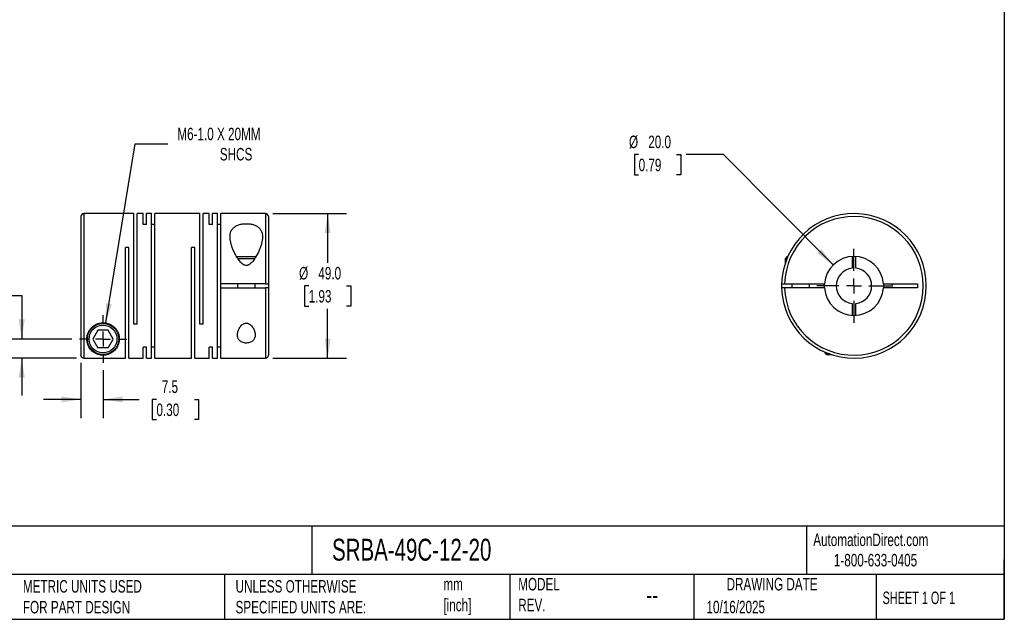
# Model space of a CAD drawing. Header units: millimetres. Extents: x 13 to 546, y 13 to 419.
# Tile 2 of 3: x 213 to 546, y 13 to 216. Entities that reach past the tile are written whole.
import ezdxf

# ---------------------------------------------------------------- set-up
doc = ezdxf.new("R2010")
doc.units = ezdxf.units.MM
doc.header["$LTSCALE"] = 2
doc.linetypes.add('SLD-Center', pattern=[19.05, 15.24, -1.27, 1.27, -1.27])
doc.linetypes.add('SLD-Solid', pattern=[0])
doc.layers.add('CENTER', color=40, linetype='SLD-Center')
doc.layers.add('DIMENSIONS', color=140, linetype='SLD-Solid', lineweight=25)
doc.layers.add('TEXT', color=140, linetype='SLD-Solid', lineweight=25)
doc.styles.add('SLDTEXTSTYLE0', font='TXT', dxfattribs={"width": 0.7})
doc.styles.add('SLDTEXTSTYLE1', font='TXT', dxfattribs={"width": 0.65})
doc.dimstyles.new('SLDDIMSTYLE0', dxfattribs={"dimtxt": 4.316016, "dimasz": 6.604, "dimexe": 0, "dimexo": 0.0625, "dimgap": 1.079004, "dimtad": 0, "dimtih": 1, "dimtoh": 1, "dimdec": 1, "dimrnd": 1e-09, "dimzin": 4, "dimdsep": 46, "dimtxsty": 'SLDTEXTSTYLE0', "dimsah": 1, "dimcen": 0.09, "dimadec": 0, "dimazin": 1, "dimtfac": 1, "dimtdec": 1, "dimtofl": 0, "dimtmove": 0, "dimatfit": 3, "dimfxl": 0, "dimfrac": 2, "dimtolj": 1, "dimtzin": 12, "dimarcsym": 0})
doc.dimstyles.new('SLDDIMSTYLE1', dxfattribs={"dimtxt": 4.316016, "dimasz": 6.604, "dimexe": 0, "dimexo": 0.0625, "dimgap": 1.079004, "dimtad": 0, "dimtih": 1, "dimtoh": 1, "dimdec": 1, "dimrnd": 1e-09, "dimzin": 12, "dimdsep": 46, "dimtxsty": 'SLDTEXTSTYLE0', "dimsah": 1, "dimcen": 0.09, "dimadec": 0, "dimazin": 3, "dimtfac": 1, "dimtdec": 1, "dimtmove": 0, "dimatfit": 0, "dimfxl": 0, "dimfrac": 2, "dimtolj": 1, "dimtzin": 12, "dimarcsym": 0})
doc.dimstyles.new('SLDDIMSTYLE2', dxfattribs={"dimtxt": 4.316016, "dimasz": 6.604, "dimexe": 0, "dimexo": 0.0625, "dimgap": 1.079004, "dimtad": 0, "dimtih": 1, "dimtoh": 1, "dimdec": 1, "dimrnd": 1e-09, "dimzin": 12, "dimdsep": 46, "dimtxsty": 'SLDTEXTSTYLE0', "dimsah": 1, "dimcen": 0, "dimadec": 0, "dimazin": 3, "dimtfac": 1, "dimtdec": 1, "dimtofl": 0, "dimtmove": 0, "dimatfit": 3, "dimfxl": 0, "dimfrac": 2, "dimtolj": 1, "dimtzin": 12, "dimarcsym": 0})
doc.dimstyles.new('SLDDIMSTYLE3', dxfattribs={"dimtxt": 4.316016, "dimasz": 6.604, "dimexe": 0, "dimexo": 0.0625, "dimgap": 1.079004, "dimtad": 0, "dimtih": 1, "dimtoh": 1, "dimdec": 1, "dimrnd": 1e-09, "dimzin": 4, "dimdsep": 46, "dimtxsty": 'SLDTEXTSTYLE0', "dimsah": 1, "dimcen": 0, "dimadec": 0, "dimazin": 1, "dimtfac": 1, "dimtdec": 1, "dimtofl": 0, "dimtmove": 0, "dimatfit": 3, "dimfxl": 0, "dimfrac": 2, "dimtolj": 1, "dimtzin": 12, "dimarcsym": 0})

# ---------------------------------------------------------------- blocks, each defined once
blk = doc.blocks.new('_D')
at = {"layer": 'DIMENSIONS'}
for p, q in [((298.41, 150.19), (323.28, 150.19)), ((316.93, 150.19), (316.93, 133.52)), ((310.51, 125.69), (309.06, 125.69)), ((309.06, 125.69), (309.06, 118.83)), ((323.34, 125.69), (324.79, 125.69)), ((324.79, 125.69), (324.79, 118.83)), ((309.06, 118.83), (310.51, 118.83)), ((316.93, 101.19), (316.93, 117.87)), ((324.79, 118.83), (323.34, 118.83)), ((298.41, 101.19), (323.28, 101.19))]:
    blk.add_line(p, q, dxfattribs=at)
for points in [[(316.93, 150.19), (315.91, 143.59), (317.94, 143.59)], [(316.93, 101.19), (317.94, 107.8), (315.91, 107.8)]]:
    blk.add_solid(points, dxfattribs=at)
at = {"layer": 'DIMENSIONS', "char_height": 4.233, "attachment_point": 1, "style": 'SLDTEXTSTYLE0'}
for s, insert in [('%%c', (307.26, 132.11)), ('49.0', (313.77, 132.11)), ('1.93', (310.51, 124.29))]:
    blk.add_mtext(s, dxfattribs=dict(at, insert=insert))
blk = doc.blocks.new('_D_1')
at = {"layer": 'DIMENSIONS'}
for p, q in [((233.37, 99.66), (233.37, 80.87)), ((240.87, 97.11), (240.87, 80.87)), ((233.37, 87.22), (220.67, 87.22)), ((240.87, 87.22), (253.1, 87.22)), ((258.95, 87.22), (257.5, 87.22)), ((257.5, 87.22), (257.5, 80.36)), ((271.78, 87.22), (273.23, 87.22)), ((273.23, 87.22), (273.23, 80.36)), ((257.5, 80.36), (258.95, 80.36)), ((273.23, 80.36), (271.78, 80.36))]:
    blk.add_line(p, q, dxfattribs=at)
for points in [[(233.37, 87.22), (226.77, 88.24), (226.77, 86.2)], [(240.87, 87.22), (247.47, 86.2), (247.47, 88.24)]]:
    blk.add_solid(points, dxfattribs=at)
at = {"layer": 'DIMENSIONS', "char_height": 4.233, "attachment_point": 1, "style": 'SLDTEXTSTYLE0'}
for s, insert in [('7.5', (260.75, 93.64)), ('0.30', (258.95, 85.82))]:
    blk.add_mtext(s, dxfattribs=dict(at, insert=insert))
blk = doc.blocks.new('_D_2')
at = {"layer": 'DIMENSIONS'}
for p, q in [((180.01, 122.47), (178.56, 122.47)), ((178.56, 122.47), (178.56, 115.61)), ((192.83, 122.47), (194.28, 122.47)), ((194.28, 122.47), (194.28, 115.61)), ((200.61, 122.47), (213.31, 122.47)), ((213.31, 122.47), (213.31, 107.69)), ((178.56, 115.61), (180.01, 115.61)), ((194.28, 115.61), (192.83, 115.61)), ((230.29, 107.69), (206.96, 107.69)), ((231.83, 101.2), (206.96, 101.2)), ((213.31, 101.2), (213.31, 88.5))]:
    blk.add_line(p, q, dxfattribs=at)
for points in [[(213.31, 107.69), (214.33, 114.3), (212.3, 114.3)], [(213.31, 101.2), (212.3, 94.6), (214.33, 94.6)]]:
    blk.add_solid(points, dxfattribs=at)
at = {"layer": 'DIMENSIONS', "char_height": 4.233, "attachment_point": 1, "style": 'SLDTEXTSTYLE0'}
for s, insert in [('6.5', (181.8, 128.89)), ('0.26', (180.01, 121.07))]:
    blk.add_mtext(s, dxfattribs=dict(at, insert=insert))
blk = doc.blocks.new('_D_3')
at = {"layer": 'DIMENSIONS'}
for p, q in [((241.76, 113.12), (251.73, 173.83)), ((251.73, 173.83), (262.85, 173.83))]:
    blk.add_line(p, q, dxfattribs=at)
blk.add_solid([(241.76, 113.12), (243.83, 119.47), (241.83, 119.8)], dxfattribs=at)
at = {"layer": 'DIMENSIONS', "attachment_point": 1, "style": 'SLDTEXTSTYLE0'}
for s, insert, char_height in [('M6-1.0 X 20MM', (266.02, 179.29), 4.2333), ('SHCS', (280.41, 172.43), 4.233)]:
    blk.add_mtext(s, dxfattribs=dict(at, insert=insert, char_height=char_height))
blk = doc.blocks.new('SW_CENTERMARKSYMBOL_0')
at = {"layer": 'CENTER', "color": 0}
for p, q in [((0, 5.08), (0, 8.04)), ((-5.08, 0), (-8.04, 0)), ((0, 0), (-2.54, 0)), ((0, 0), (0, 2.54)), ((0, 0), (0, -2.54)), ((0, 0), (2.54, 0)), ((5.08, 0), (8.04, 0)), ((0, -5.08), (0, -8.04))]:
    blk.add_line(p, q, dxfattribs=at)
blk = doc.blocks.new('_D_4')
at = {"layer": 'DIMENSIONS'}
for p, q in [((422.25, 170.19), (420.8, 170.19)), ((420.8, 170.19), (420.8, 163.33)), ((435.07, 170.19), (436.52, 170.19)), ((436.52, 170.19), (436.52, 163.33)), ((451.03, 170.19), (438.33, 170.19)), ((488.13, 132.79), (451.03, 170.19)), ((420.8, 163.33), (422.25, 163.33)), ((436.52, 163.33), (435.07, 163.33))]:
    blk.add_line(p, q, dxfattribs=at)
blk.add_solid([(488.13, 132.79), (484.2, 138.2), (482.76, 136.76)], dxfattribs=at)
at = {"layer": 'DIMENSIONS', "char_height": 4.233, "attachment_point": 1, "style": 'SLDTEXTSTYLE0'}
for s, insert in [('%%c', (418.99, 176.61)), ('20.0', (425.51, 176.61)), ('0.79', (422.25, 168.79))]:
    blk.add_mtext(s, dxfattribs=dict(at, insert=insert))
blk = doc.blocks.new('SW_CENTERMARKSYMBOL_1')
at = {"layer": 'CENTER', "color": 0}
for p, q in [((0, 5.08), (0, 12.54)), ((-5.08, 0), (-12.54, 0)), ((0, 0), (-2.54, 0)), ((0, 0), (0, 2.54)), ((0, 0), (0, -2.54)), ((0, 0), (2.54, 0)), ((5.08, 0), (12.54, 0)), ((0, -5.08), (0, -12.54))]:
    blk.add_line(p, q, dxfattribs=at)

msp = doc.modelspace()

# ---------------------------------------------------------------- linework, layer by layer
for p, q in [((251.32, 150.19), (234.37, 150.19)), ((234.37, 150.19), (234.37, 101.2)), ((251.32, 112.69), (251.32, 150.19)), ((254.47, 150.19), (252.42, 150.19)), ((252.42, 112.69), (252.42, 150.19)), ((254.47, 146.46), (254.47, 150.19)), ((257.32, 150.19), (255.57, 150.19)), ((255.57, 146.46), (255.57, 150.19)), ((257.32, 101.19), (257.32, 150.19)), ((273.67, 150.19), (258.42, 150.19)), ((258.42, 101.19), (258.42, 150.19)), ((273.67, 112.69), (273.67, 150.19)), ((276.82, 150.19), (274.77, 150.19)), ((274.77, 112.69), (274.77, 150.19)), ((276.82, 146.46), (276.82, 150.19)), ((279.67, 150.19), (277.92, 150.19)), ((277.92, 146.46), (277.92, 150.19)), ((279.67, 101.19), (279.67, 150.19)), ((295.87, 150.19), (280.77, 150.19)), ((280.77, 126.34), (280.77, 150.19)), ((295.87, 150.19), (295.87, 126.34)), ((233.37, 149.19), (233.37, 102.2)), ((296.87, 149.19), (296.87, 126.34)), ((255.57, 146.46), (254.47, 146.46)), ((258.42, 146.46), (257.32, 146.46)), ((277.92, 146.46), (276.82, 146.46)), ((280.77, 146.46), (279.67, 146.46)), ((249.57, 138.69), (248.47, 138.69)), ((248.47, 101.2), (248.47, 138.69)), ((249.57, 101.19), (249.57, 138.69)), ((271.92, 138.69), (270.82, 138.69)), ((270.82, 101.19), (270.82, 138.69)), ((271.92, 101.19), (271.92, 138.69)), ((292.6, 135.49), (286.15, 135.49)), ((292.22, 134.89), (286.52, 134.89)), ((472.47, 135.49), (471.87, 134.89)), ((471.87, 134.89), (471.87, 133.27)), ((472.47, 134.89), (471.87, 134.89)), ((472.72, 135.49), (472.47, 135.49)), ((494.52, 135.67), (494.52, 131.66)), ((495.82, 131.66), (495.82, 135.67)), ((295.87, 126.34), (280.77, 126.34)), ((280.77, 125.04), (280.77, 126.34)), ((280.77, 101.19), (280.77, 125.04)), ((280.77, 125.04), (295.87, 125.04)), ((286.37, 126.34), (286.37, 125.04)), ((292.37, 125.04), (292.37, 126.34)), ((295.87, 125.04), (295.87, 101.19)), ((296.87, 126.34), (296.87, 125.04)), ((296.87, 125.04), (296.87, 102.19)), ((471.68, 126.34), (485.19, 126.34)), ((485.19, 125.04), (471.68, 125.04)), ((474.17, 126.34), (474.17, 125.04)), ((480.17, 125.04), (480.17, 126.34)), ((485.17, 125.69), (485.19, 126.34)), ((485.19, 125.04), (485.17, 125.69)), ((505.15, 126.34), (516.67, 126.34)), ((516.67, 125.04), (505.15, 125.04)), ((508.17, 125.04), (508.17, 126.34)), ((516.67, 126.34), (516.67, 125.04)), ((494.52, 119.73), (494.52, 115.71)), ((495.82, 115.71), (495.82, 119.73)), ((239.14, 110.69), (237.41, 107.69)), ((242.6, 110.69), (239.14, 110.69)), ((244.33, 107.69), (242.6, 110.69)), ((252.42, 112.69), (251.32, 112.69)), ((274.77, 112.69), (273.67, 112.69)), ((237.41, 107.69), (239.14, 104.69)), ((242.6, 104.69), (244.33, 107.69)), ((242.6, 104.69), (239.14, 104.69)), ((255.57, 104.93), (254.47, 104.93)), ((254.47, 101.19), (254.47, 104.93)), ((255.57, 101.19), (255.57, 104.93)), ((258.42, 104.93), (257.32, 104.93)), ((277.92, 104.93), (276.82, 104.93)), ((276.82, 101.19), (276.82, 104.93)), ((277.92, 101.19), (277.92, 104.93)), ((280.77, 104.93), (279.67, 104.93)), ((234.37, 101.2), (248.47, 101.2)), ((249.57, 101.19), (254.47, 101.19)), ((255.57, 101.19), (257.32, 101.19)), ((258.42, 101.19), (270.82, 101.19)), ((271.92, 101.19), (276.82, 101.19)), ((277.92, 101.19), (279.67, 101.19)), ((280.77, 101.19), (295.87, 101.19)), ((485.37, 103.24), (485.37, 102.99)), ((485.37, 102.99), (485.97, 102.39)), ((485.97, 102.98), (485.97, 102.39)), ((485.97, 102.39), (487.6, 102.39))]:
    msp.add_line(p, q)
at = {"flags": 128}
msp.add_lwpolyline([(505.15, 126.34), (505.17, 125.69), (505.15, 125.04)], dxfattribs=at)
for radius in [5.3, 4.7]:
    msp.add_circle((240.87, 107.69), radius)
for centre, radius, start, end in [((234.37, 149.19), 1, 90, 180), ((295.87, 149.19), 1, 0, 90), ((495.17, 125.69), 24.5, 181.5203, 178.4797), ((495.17, 125.69), 23.5, 181.585, 178.415), ((495.17, 125.69), 10, 3.7269, 176.2731), ((495.17, 125.69), 6, 96.2192, 263.7808), ((495.17, 125.69), 6, 276.2192, 83.7808), ((495.17, 125.69), 24.5, 178.4797, 181.5203), ((495.17, 125.69), 10, 183.7269, 356.2731), ((295.87, 102.19), 1, 270, 0)]:
    msp.add_arc(centre, radius, start, end)
for points, knots in [([(294.87, 142.31), (294.87, 142.67), (294.84, 143.02), (294.71, 143.68), (294.61, 144.01), (294.32, 144.6), (294.14, 144.88), (293.68, 145.41), (293.4, 145.64), (292.91, 145.95), (292.73, 146.04), (292.36, 146.22), (292.17, 146.29), (291.76, 146.43), (291.54, 146.5), (291.1, 146.6), (290.87, 146.64), (290.17, 146.74), (289.68, 146.77), (288.95, 146.76), (288.71, 146.74), (288.23, 146.7), (288, 146.66), (287.54, 146.58), (287.32, 146.53), (286.89, 146.41), (286.69, 146.34), (286.1, 146.1), (285.75, 145.91), (285.29, 145.59), (285.15, 145.47), (284.9, 145.22), (284.78, 145.09), (284.57, 144.83), (284.48, 144.69), (284.31, 144.39), (284.24, 144.24), (284.06, 143.78), (283.97, 143.46), (283.88, 142.78), (283.86, 142.43), (283.9, 141.35), (284.04, 140.6), (284.36, 139.45), (284.48, 139.06), (284.77, 138.28), (284.93, 137.89), (285.28, 137.11), (285.47, 136.72), (285.88, 135.94), (286.1, 135.55), (286.6, 134.77), (286.86, 134.4), (287.3, 133.86), (287.46, 133.69), (287.79, 133.35), (287.97, 133.19), (288.27, 132.99), (288.37, 132.92), (288.58, 132.81), (288.69, 132.76), (289.04, 132.64), (289.29, 132.6), (289.65, 132.64), (289.77, 132.66), (290, 132.74), (290.11, 132.79), (290.44, 132.95), (290.63, 133.09), (291.18, 133.55), (291.49, 133.91), (292.06, 134.64), (292.31, 135.03), (293.02, 136.19), (293.42, 136.97), (293.92, 138.15), (294.07, 138.54), (294.34, 139.32), (294.46, 139.71), (294.75, 140.86), (294.87, 141.6), (294.87, 142.31)], [0, 0, 0, 0, 0.03125, 0.03125, 0.0625, 0.0625, 0.09375, 0.09375, 0.125, 0.125, 0.140625, 0.140625, 0.15625, 0.15625, 0.171875, 0.171875, 0.1875, 0.1875, 0.21875, 0.21875, 0.234375, 0.234375, 0.25, 0.25, 0.265625, 0.265625, 0.28125, 0.28125, 0.3125, 0.3125, 0.328125, 0.328125, 0.34375, 0.34375, 0.359375, 0.359375, 0.375, 0.375, 0.40625, 0.40625, 0.4375, 0.4375, 0.5, 0.5, 0.53125, 0.53125, 0.5625, 0.5625, 0.59375, 0.59375, 0.625, 0.625, 0.65625, 0.65625, 0.671875, 0.671875, 0.6875, 0.6875, 0.695313, 0.695313, 0.703125, 0.703125, 0.71875, 0.71875, 0.726563, 0.726563, 0.734375, 0.734375, 0.75, 0.75, 0.78125, 0.78125, 0.8125, 0.8125, 0.875, 0.875, 0.90625, 0.90625, 0.9375, 0.9375, 1, 1, 1, 1]), ([(295.87, 126.34), (296, 126.34), (296.13, 126.34), (296.37, 126.34), (296.48, 126.34), (296.76, 126.34), (296.87, 126.34), (296.87, 126.34)], [0, 0, 0, 0, 0.25, 0.25, 0.5, 0.5, 1, 1, 1, 1]), ([(296.87, 125.04), (296.87, 125.04), (296.84, 125.04), (296.74, 125.04), (296.67, 125.04), (296.39, 125.04), (296.13, 125.04), (295.87, 125.04)], [0, 0, 0, 0, 0.25, 0.25, 0.5, 0.5, 1, 1, 1, 1]), ([(470.68, 126.34), (470.68, 126.34), (470.71, 126.34), (470.81, 126.34), (470.88, 126.34), (471.16, 126.34), (471.42, 126.34), (471.68, 126.34)], [0, 0, 0, 0, 0.25, 0.25, 0.5, 0.5, 1, 1, 1, 1]), ([(471.68, 125.04), (471.55, 125.04), (471.42, 125.04), (471.18, 125.04), (471.07, 125.04), (470.79, 125.04), (470.68, 125.04), (470.68, 125.04)], [0, 0, 0, 0, 0.25, 0.25, 0.5, 0.5, 1, 1, 1, 1]), ([(235.37, 107.69), (235.37, 107.36), (235.4, 107.05), (235.5, 106.44), (235.58, 106.15), (235.77, 105.6), (235.89, 105.34), (236.16, 104.84), (236.31, 104.6), (236.82, 103.93), (237.21, 103.55), (237.91, 103.05), (238.17, 102.89), (238.59, 102.68), (238.74, 102.62), (239.05, 102.5), (239.22, 102.44), (239.58, 102.34), (239.77, 102.3), (240.09, 102.25), (240.2, 102.23), (240.43, 102.21), (240.55, 102.2), (240.92, 102.19), (241.16, 102.19), (241.63, 102.24), (241.84, 102.27), (242.24, 102.36), (242.41, 102.41), (242.75, 102.52), (242.91, 102.58), (243.36, 102.78), (243.63, 102.92), (244.12, 103.24), (244.34, 103.42), (244.76, 103.79), (244.95, 104), (245.48, 104.64), (245.77, 105.14), (246.2, 106.22), (246.34, 106.81), (246.38, 107.79), (246.36, 108.12), (246.27, 108.8), (246.19, 109.15), (245.94, 109.86), (245.78, 110.21), (245.36, 110.9), (245.1, 111.24), (244.64, 111.7), (244.48, 111.85), (244.13, 112.13), (243.94, 112.26), (243.55, 112.5), (243.34, 112.61), (242.91, 112.8), (242.69, 112.89), (242.23, 113.03), (242, 113.08), (241.52, 113.16), (241.27, 113.18), (240.55, 113.2), (240.06, 113.15), (239.12, 112.93), (238.68, 112.76), (238.07, 112.43), (237.87, 112.31), (237.5, 112.04), (237.33, 111.9), (236.84, 111.46), (236.56, 111.13), (236.1, 110.46), (235.91, 110.11), (235.63, 109.4), (235.53, 109.05), (235.4, 108.36), (235.37, 108.02), (235.37, 107.69)], [0, 0, 0, 0, 0.03125, 0.03125, 0.0625, 0.0625, 0.09375, 0.09375, 0.125, 0.125, 0.1875, 0.1875, 0.21875, 0.21875, 0.234375, 0.234375, 0.25, 0.25, 0.265625, 0.265625, 0.273437, 0.273437, 0.28125, 0.28125, 0.296875, 0.296875, 0.3125, 0.3125, 0.328125, 0.328125, 0.34375, 0.34375, 0.375, 0.375, 0.40625, 0.40625, 0.4375, 0.4375, 0.5, 0.5, 0.5625, 0.5625, 0.59375, 0.59375, 0.625, 0.625, 0.65625, 0.65625, 0.6875, 0.6875, 0.703125, 0.703125, 0.71875, 0.71875, 0.734375, 0.734375, 0.75, 0.75, 0.765625, 0.765625, 0.78125, 0.78125, 0.8125, 0.8125, 0.84375, 0.84375, 0.859375, 0.859375, 0.875, 0.875, 0.90625, 0.90625, 0.9375, 0.9375, 0.96875, 0.96875, 1, 1, 1, 1]), ([(292.37, 109.07), (292.37, 109.25), (292.36, 109.44), (292.3, 109.81), (292.26, 110), (292.1, 110.57), (291.95, 110.94), (291.64, 111.49), (291.53, 111.67), (291.27, 112.02), (291.12, 112.19), (290.79, 112.5), (290.61, 112.65), (290.2, 112.89), (289.97, 112.99), (289.61, 113.06), (289.48, 113.07), (289.23, 113.07), (289.11, 113.06), (288.86, 113), (288.75, 112.97), (288.52, 112.87), (288.41, 112.82), (288.11, 112.63), (287.93, 112.49), (287.6, 112.17), (287.46, 112), (287.2, 111.65), (287.08, 111.47), (286.88, 111.1), (286.79, 110.91), (286.64, 110.54), (286.58, 110.35), (286.47, 109.98), (286.43, 109.79), (286.36, 109.23), (286.35, 108.87), (286.48, 108.16), (286.6, 107.83), (286.91, 107.37), (287.04, 107.22), (287.33, 106.96), (287.49, 106.84), (287.87, 106.63), (288.08, 106.54), (288.53, 106.41), (288.77, 106.36), (289.27, 106.31), (289.51, 106.31), (290.01, 106.37), (290.25, 106.41), (290.69, 106.55), (290.9, 106.64), (291.27, 106.85), (291.43, 106.98), (291.72, 107.24), (291.84, 107.39), (292.04, 107.69), (292.12, 107.86), (292.31, 108.35), (292.37, 108.7), (292.37, 109.07)], [0, 0, 0, 0, 0.03125, 0.03125, 0.0625, 0.0625, 0.125, 0.125, 0.15625, 0.15625, 0.1875, 0.1875, 0.21875, 0.21875, 0.25, 0.25, 0.265625, 0.265625, 0.28125, 0.28125, 0.296875, 0.296875, 0.3125, 0.3125, 0.34375, 0.34375, 0.375, 0.375, 0.40625, 0.40625, 0.4375, 0.4375, 0.46875, 0.46875, 0.5, 0.5, 0.5625, 0.5625, 0.625, 0.625, 0.65625, 0.65625, 0.6875, 0.6875, 0.71875, 0.71875, 0.75, 0.75, 0.78125, 0.78125, 0.8125, 0.8125, 0.84375, 0.84375, 0.875, 0.875, 0.90625, 0.90625, 0.9375, 0.9375, 1, 1, 1, 1]), ([(234.37, 101.2), (234.24, 101.2), (234.11, 101.23), (233.87, 101.33), (233.76, 101.4), (233.48, 101.68), (233.37, 101.94), (233.37, 102.2)], [0, 0, 0, 0, 0.25, 0.25, 0.5, 0.5, 1, 1, 1, 1])]:
    msp.add_open_spline(points, degree=3, knots=knots)
at = {"layer": 'TEXT'}
for p, q in [((546.1, 419.1), (546.1, 12.7)), ((546.1, 44.25), (12.7, 44.25)), ((311.52, 44.25), (311.52, 27.94)), ((479.15, 44.25), (479.15, 27.94)), ((546.1, 12.7), (546.1, 33.02)), ((546.1, 27.94), (12.7, 27.94)), ((282, 27.94), (282, 12.7)), ((378.6, 27.94), (378.6, 12.7)), ((440.93, 27.94), (440.93, 12.7)), ((502.7, 27.94), (502.7, 12.7)), ((12.7, 12.7), (546.1, 12.7))]:
    msp.add_line(p, q, dxfattribs=at)

# ---------------------------------------------------------------- block references
at = {"layer": 'CENTER'}
for name, p in [('SW_CENTERMARKSYMBOL_1', (495.17, 125.69)), ('SW_CENTERMARKSYMBOL_0', (240.87, 107.69))]:
    msp.add_blockref(name, p, dxfattribs=at)

# ---------------------------------------------------------------- texts
at = {"layer": 'TEXT'}
for s, insert, char_height, attachment_point, style in [('SRBA-49C-12-20', (318.42, 40), 7.4083, 1, 'SLDTEXTSTYLE0'), ('AutomationDirect.com', (481.39, 41.75), 4.2333, 1, 'SLDTEXTSTYLE0'), ('1-800-633-0405', (488.38, 34.87), 4.2333, 1, 'SLDTEXTSTYLE0'), ('MODEL ^JREV.', (381.47, 26.73), 4.2333, 1, 'SLDTEXTSTYLE0'), ('DRAWING DATE', (467.45, 26.73), 4.2333, 2, 'SLDTEXTSTYLE0'), ('METRIC UNITS USED ^JFOR PART DESIGN', (213.71, 25.99), 4.2333, 1, 'SLDTEXTSTYLE0'), ('UNLESS OTHERWISE ^JSPECIFIED UNITS ARE:', (285.74, 25.99), 4.2333, 1, 'SLDTEXTSTYLE0'), ('mm^J[inch]', (356.13, 26.72), 4.233, 1, 'SLDTEXTSTYLE0'), ('--', (424.86, 24.15), 6.35, 1, 'SLDTEXTSTYLE0'), ('SHEET 1 OF 1', (504.88, 22.1), 4.2333, 1, 'SLDTEXTSTYLE1'), ('10/16/2025', (445.23, 18.98), 4.233, 1, 'SLDTEXTSTYLE0')]:
    msp.add_mtext(s, dxfattribs=dict(at, insert=insert, char_height=char_height, attachment_point=attachment_point, style=style))

# ---------------------------------------------------------------- dimensions: what is measured, and where the dimension line sits
at = {"layer": 'DIMENSIONS'}
dim = msp.add_diameter_dim_2p(p1=(239.98, 102.26), p2=(241.76, 113.12), text='M6-1.0 X 20MM\\PSHCS', dimstyle='SLDDIMSTYLE2', override={"dimpost": '<>'}, dxfattribs=at)
dim.commit()
dim.dimension.update_dxf_attribs({"geometry": '_D_3', "text_midpoint": (288.36, 173.83), "dimtype": 163})
dim = msp.add_diameter_dim_2p(p1=(502.22, 118.59), p2=(488.13, 132.79), dimstyle='SLDDIMSTYLE3', dxfattribs=at)
dim.commit()
dim.dimension.update_dxf_attribs({"geometry": '_D_4', "text_midpoint": (428.66, 170.19), "dimtype": 163})
dim = msp.add_linear_dim(base=(316.93, 101.19), p1=(295.87, 150.19), p2=(295.87, 101.19), angle=90, text='%%c<>', dimstyle='SLDDIMSTYLE0', dxfattribs=at)
dim.commit()
dim.dimension.update_dxf_attribs({"geometry": '_D', "text_midpoint": (316.93, 125.69), "dimtype": 160})
dim = msp.add_linear_dim(base=(213.31, 107.69), p1=(234.37, 101.2), p2=(232.83, 107.69), angle=90, dimstyle='SLDDIMSTYLE1', dxfattribs=at)
dim.commit()
dim.dimension.update_dxf_attribs({"geometry": '_D_2', "text_midpoint": (213.31, 122.47), "dimtype": 160})
dim = msp.add_linear_dim(base=(233.37, 87.22), p1=(240.87, 99.65), p2=(233.37, 102.2), dimstyle='SLDDIMSTYLE1', dxfattribs=at)
dim.commit()
dim.dimension.update_dxf_attribs({"geometry": '_D_1', "text_midpoint": (265.36, 87.22), "dimtype": 160})

doc.saveas('drawing.dxf')
